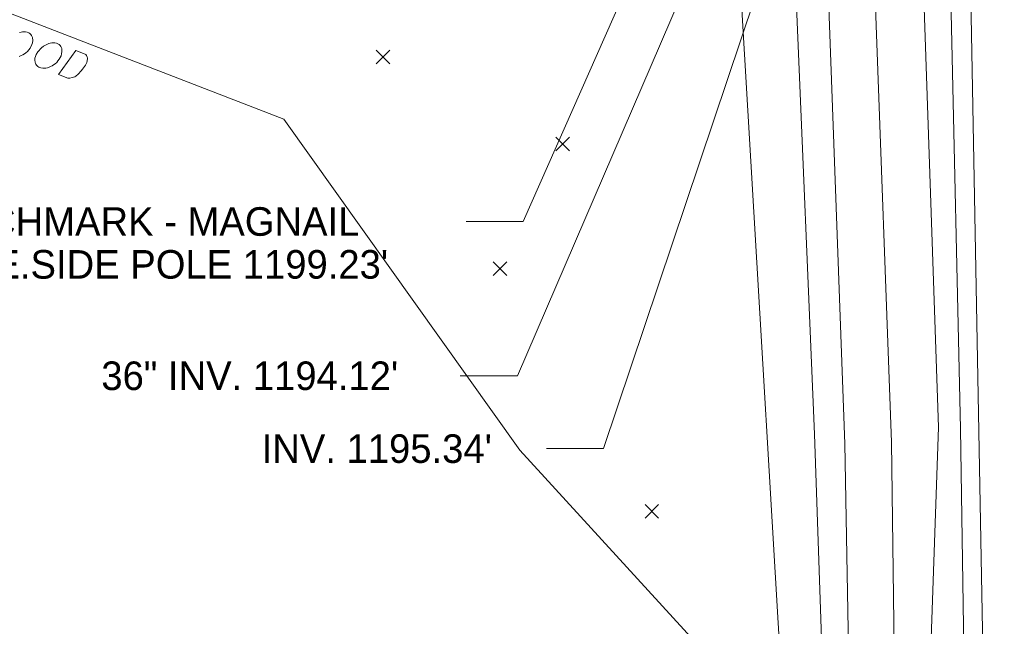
# Model space of a CAD drawing. Extents: x 2286160 to 2289356, y 637815 to 640647.
# Tile 42 of 52: x 2287254 to 2287351, y 640140 to 640199. Entities that reach past the tile are written whole.
import ezdxf

# ---------------------------------------------------------------- set-up
doc = ezdxf.new("R2010")
doc.units = 0
doc.header["$LTSCALE"] = 20
doc.header["$MEASUREMENT"] = 0
doc.linetypes.add('DGN Style 2', pattern=[64.834538, 38.900723, -25.933815])
doc.linetypes.add('DGN Style 3', pattern=[90.768354, 64.834538, -25.933815])
for name, color, linetype, lineweight in [('DR_X_Text', 7, 'Continuous', 0), ('PM_X_Edge_Line', 2, 'Continuous', 0), ('PV_X_EOP', 7, 'DGN Style 3', 0), ('RD_X_Text', 7, 'Continuous', 0), ('SV_X_Random_Point', 7, 'Continuous', 0), ('SV_X_Text', 7, 'Continuous', 0), ('VG_X_Tree_Line_Lt', 3, 'treelt', 0)]:
    doc.layers.add(name, color=color, linetype=linetype, lineweight=lineweight)
for name, color, linetype, lineweight, true_color in [('RD_X_Fence', 7, 'fenceex', 0, 0xff1493), ('SV_X_Toe_of_Slope', 7, 'DGN Style 2', 0, 0xa854e0), ('SV_X_Top_of_Bank', 7, 'DGN Style 2', 0, 0x548754)]:
    doc.layers.add(name, color=color, linetype=linetype, lineweight=lineweight, true_color=true_color)
doc.styles.add('Slanted-Normal LS 0.50', font='font31.shx', dxfattribs={"height": 0.14})
doc.linetypes.add('fenceex', pattern='A,0.85,-0.075,[4,dgnlstyle-ODOT_Linestyles.shx,S=0.000793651,R=0,X=0,Y=0],-0.075', length=1)
doc.linetypes.add('treelt', pattern='A,-0.15,[6,dgnlstyle-ODOT_Linestyles.shx,S=0.002381,R=0,X=0,Y=0],-0.15', length=0.3)

# ---------------------------------------------------------------- blocks, each defined once
blk = doc.blocks.new('X_80')
at = {"layer": 'SV_X_Random_Point'}
for p, q in [((-0.0667, -0.0667), (0.0667, 0.0668)), ((-0.0667, 0.0668), (0.0667, -0.0667))]:
    blk.add_line(p, q, dxfattribs=at)
blk = doc.blocks.new('X_81')
at = {"layer": 'SV_X_Random_Point'}
for p, q in [((-0.0667, -0.0667), (0.0667, 0.0667)), ((-0.0667, 0.0667), (0.0667, -0.0667))]:
    blk.add_line(p, q, dxfattribs=at)
blk = doc.blocks.new('X_82')
at = {"layer": 'SV_X_Random_Point'}
for p, q in [((-0.0667, -0.0667), (0.0667, 0.0667)), ((-0.0667, 0.0667), (0.0667, -0.0667))]:
    blk.add_line(p, q, dxfattribs=at)
blk = doc.blocks.new('X_83')
at = {"layer": 'SV_X_Random_Point'}
for p, q in [((-0.0667, -0.0667), (0.0667, 0.0668)), ((-0.0667, 0.0668), (0.0667, -0.0667))]:
    blk.add_line(p, q, dxfattribs=at)

msp = doc.modelspace()

# ---------------------------------------------------------------- linework, layer by layer
at = {"layer": 'DR_X_Text'}
for p, q in [((2287334.928, 640226.922), (2287311.52, 640157.181)), ((2287329.653, 640226.055), (2287303.074, 640164.324)), ((2287297.474, 640164.324), (2287303.074, 640164.324)), ((2287305.92, 640157.181), (2287311.52, 640157.181))]:
    msp.add_line(p, q, dxfattribs=at)
at = {"layer": 'PM_X_Edge_Line'}
msp.add_line((2287353.387, 639887.248), (2287346.383, 640261.309), dxfattribs=at)
at = {"layer": 'PV_X_EOP', "flags": 128}
msp.add_lwpolyline([(2287343.941, 640259.287), (2287344.929, 640224.569), (2287345.362, 640209.885), (2287346.524, 640159.107), (2287347.248, 640109.224), (2287348.05, 640058.402), (2287348.497, 640010.244), (2287349.547, 639958.932), (2287350.276, 639909.646), (2287350.507, 639885.625)], dxfattribs=at)
at = {"layer": 'RD_X_Fence', "flags": 128}
msp.add_lwpolyline([(2287107.805, 640207.57), (2287134.368, 640208.601), (2287185.801, 640211.295), (2287187.629, 640211.281), (2287219.587, 640212.229), (2287231.066, 640208.337), (2287244.388, 640203.318), (2287280.184, 640189.482), (2287303.313, 640157.039), (2287325.338, 640132.957), (2287325.579, 640119.582), (2287327.5, 640009.585)], dxfattribs=at)
at = {"layer": 'RD_X_Text', "flags": 128}
for points in [[(2287254.241, 640195.621), (2287254.44, 640195.711), (2287254.59, 640195.796), (2287254.739, 640195.881), (2287254.897, 640195.986), (2287255.042, 640196.12), (2287255.166, 640196.262), (2287255.298, 640196.424), (2287255.479, 640196.78), (2287255.52, 640196.953), (2287255.557, 640197.175), (2287255.534, 640197.49), (2287255.444, 640197.688), (2287255.364, 640197.789), (2287255.277, 640197.869), (2287255.161, 640197.937), (2287255.016, 640197.991), (2287254.864, 640198.025)], [(2287254.864, 640198.025), (2287254.794, 640198.027), (2287254.704, 640198.038), (2287254.557, 640198.023), (2287254.41, 640198.007), (2287254.255, 640197.972)], [(2287257.732, 640196.944), (2287257.662, 640196.947), (2287257.572, 640196.958), (2287257.425, 640196.942), (2287257.278, 640196.927), (2287257.123, 640196.891), (2287256.867, 640196.775), (2287256.624, 640196.631), (2287256.423, 640196.471), (2287256.066, 640196.088), (2287255.896, 640195.822), (2287255.818, 640195.616), (2287255.776, 640195.443), (2287255.766, 640195.353), (2287255.768, 640195.234), (2287255.791, 640195.107), (2287255.809, 640195.03), (2287255.827, 640194.953), (2287255.866, 640194.867), (2287255.925, 640194.774), (2287256.059, 640194.63), (2287256.154, 640194.57), (2287256.36, 640194.493), (2287256.562, 640194.464), (2287256.68, 640194.466), (2287256.827, 640194.481), (2287257.003, 640194.509), (2287257.109, 640194.54), (2287257.308, 640194.63), (2287257.457, 640194.715), (2287257.607, 640194.8), (2287257.765, 640194.906), (2287257.91, 640195.04), (2287258.033, 640195.182), (2287258.165, 640195.344), (2287258.347, 640195.7), (2287258.388, 640195.872), (2287258.424, 640196.094), (2287258.402, 640196.409), (2287258.312, 640196.608), (2287258.232, 640196.709), (2287258.144, 640196.789), (2287258.029, 640196.856), (2287257.884, 640196.911), (2287257.732, 640196.944)], [(2287259.782, 640196.196), (2287260.69, 640195.854), (2287260.765, 640195.802), (2287260.832, 640195.729), (2287260.878, 640195.665), (2287260.909, 640195.559), (2287260.927, 640195.481), (2287260.937, 640195.383), (2287260.874, 640195.03), (2287260.724, 640194.757), (2287260.533, 640194.499), (2287260.437, 640194.37), (2287260.305, 640194.208), (2287260.021, 640193.891), (2287259.783, 640193.698), (2287259.69, 640193.638), (2287259.422, 640193.551), (2287259.21, 640193.489), (2287259.161, 640193.485), (2287259.092, 640193.487), (2287259.001, 640193.498), (2287258.094, 640193.84), (2287259.782, 640196.196)]]:
    msp.add_lwpolyline(points, dxfattribs=at)
at = {"layer": 'SV_X_Text'}
for p in [(2287326.97, 640232.41), (2287298.05, 640179.445)]:
    msp.add_line(p, (2287303.65, 640179.445), dxfattribs=at)
at = {"layer": 'SV_X_Toe_of_Slope', "flags": 128}
msp.add_lwpolyline([(2287335.699, 640225.115), (2287337.795, 640210.968), (2287339.753, 640157.799), (2287340.391, 640108.934), (2287341.282, 640058.646), (2287342.701, 640009.39), (2287344.01, 639959.213), (2287345.015, 639909.54), (2287345.578, 639883.19), (2287343.052, 639883.03), (2287340.598, 639886.237), (2287341.217, 639908.245), (2287339.849, 639959.182), (2287338.642, 640010.663), (2287336.549, 640059.463), (2287336.709, 640065.309), (2287336.071, 640108.492), (2287335.169, 640157.664), (2287333.336, 640207.402), (2287329.904, 640227.527), (2287334.649, 640228.855), (2287335.699, 640225.115)], dxfattribs=at)
at = {"layer": 'SV_X_Top_of_Bank', "flags": 128}
msp.add_lwpolyline([(2287339.473, 640224.543), (2287342.633, 640209.699), (2287344.342, 640159.276), (2287342.654, 640109.467), (2287342.754, 640059.823), (2287344.414, 640009.958), (2287346.202, 639959.625), (2287346.992, 639909.708), (2287347.936, 639887.552), (2287345.519, 639881.387), (2287341.289, 639879.688), (2287338.732, 639885.771), (2287339.985, 639909.194), (2287338.495, 639959.863), (2287336.2, 640011.025), (2287334.652, 640058.312), (2287333.862, 640110.401), (2287332.189, 640158.606), (2287330.144, 640207.01), (2287327.412, 640226.346), (2287329.545, 640231.349), (2287337.485, 640230.579), (2287339.473, 640224.543)], dxfattribs=at)
at = {"layer": 'VG_X_Tree_Line_Lt', "flags": 128}
msp.add_lwpolyline([(2287181.163, 640219.002), (2287253.559, 640225.638), (2287285.584, 640224.543), (2287310.671, 640213.862), (2287323.7, 640223.444), (2287332.973, 640066.694), (2287298.145, 639937.325)], dxfattribs=at)

# ---------------------------------------------------------------- block references
at = {"layer": 'SV_X_Random_Point', "xscale": 10, "yscale": 10, "zscale": 10}
for name, p in [('X_83', (2287289.906, 640195.565)), ('X_82', (2287307.521, 640187.049)), ('X_81', (2287301.352, 640174.811)), ('X_80', (2287316.251, 640151.034))]:
    msp.add_blockref(name, p, dxfattribs=at)

# ---------------------------------------------------------------- texts
at = {"layer": 'DR_X_Text', "char_height": 2.8, "attachment_point": 1, "line_spacing_factor": 0.615, "style": 'Slanted-Normal LS 0.50'}
for s, insert in [('36" INV. 1194.12\'', (2287262.282, 640165.724)), ("INV. 1195.34'", (2287278.002, 640158.581))]:
    msp.add_mtext(s, dxfattribs=dict(at, insert=insert))
at = {"layer": 'SV_X_Text', "insert": (2287243.48, 640180.845), "char_height": 2.8, "attachment_point": 1, "line_spacing_factor": 0.9, "style": 'Slanted-Normal LS 0.50'}
msp.add_mtext("BENCHMARK - MAGNAIL \\PSET E.SIDE POLE 1199.23'", dxfattribs=at)

doc.saveas('drawing.dxf')
